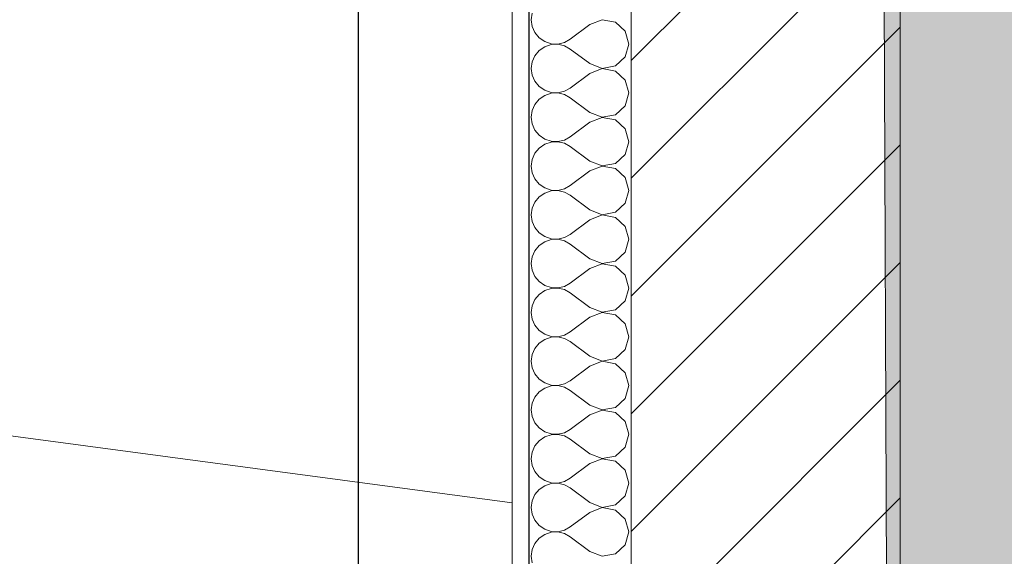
# Model space of a CAD drawing. Header units: millimetres. Extents: x -33687 to -7545, y -1870 to 7865.
# Tile 37 of 41: x -11371 to -10603, y 2324 to 2743. Entities that reach past the tile are written whole.
import ezdxf

# ---------------------------------------------------------------- set-up
doc = ezdxf.new("R2010")
doc.units = ezdxf.units.MM
doc.header["$MEASUREMENT"] = 0
for name, color, linetype in [('2D - Dessin général.AL', 7, 'Continuous'), ('_Constr - Structure.AL', 7, 'Continuous'), ('Nouveau_2D - Cotations pour 50ème.AL', 7, 'Continuous'), ('Nouveau_2D - Dessin général.AL', 7, 'Continuous'), ('Nouveau_2D - Etiquettes.AL', 7, 'Continuous'), ('Nouveau_2D - Texte pour 50ème.AL', 7, 'Continuous'), ('Nouveau__Murs - Extérieurs.AL', 7, 'Continuous')]:
    doc.layers.add(name, color=color, linetype=linetype)
doc.styles.add('STYLE_GENERE_1', font='arial.ttf')
doc.dimstyles.new('STYLE_GENERE__1', dxfattribs={"dimtxt": 100, "dimasz": 71.25, "dimexe": 0.18, "dimexo": 0.0625, "dimgap": 0, "dimtad": 1, "dimlfac": 0.001, "dimzin": 0, "dimdsep": 46, "dimtxsty": 'STYLE_GENERE_1', "dimblk": 'ARROWHEAD_6', "dimblk1": 'ARROWHEAD_6', "dimblk2": 'ARROWHEAD_6', "dimcen": 0.09, "dimse1": 1, "dimse2": 1, "dimclrd": 7, "dimclre": 7, "dimclrt": 7, "dimazin": 0, "dimtfac": 1, "dimtdec": 4, "dimtmove": 0, "dimatfit": 3, "dimfxl": 0, "dimtolj": 1, "dimtzin": 0, "dimarcsym": 0})
doc.dimstyles.new('STYLE_GENERE__2', dxfattribs={"dimtxt": 100, "dimasz": 71.25, "dimexe": 0.18, "dimexo": 0.0625, "dimgap": 0, "dimtad": 1, "dimtih": 1, "dimtoh": 1, "dimlfac": 0.001, "dimzin": 0, "dimdsep": 46, "dimtxsty": 'STYLE_GENERE_1', "dimblk": 'ARROWHEAD_6', "dimblk1": 'ARROWHEAD_6', "dimblk2": 'ARROWHEAD_6', "dimcen": 0.09, "dimse1": 1, "dimse2": 1, "dimclrd": 7, "dimclre": 7, "dimclrt": 7, "dimazin": 0, "dimtfac": 1, "dimtdec": 4, "dimtmove": 0, "dimatfit": 3, "dimfxl": 0, "dimtolj": 1, "dimtzin": 0, "dimarcsym": 0})
doc.dimstyles.new('STYLE_GENERE__4', dxfattribs={"dimtxt": 0.18, "dimasz": 136.8, "dimexe": 0.18, "dimexo": 0.0625, "dimgap": 0, "dimtad": 0, "dimtih": 1, "dimtoh": 1, "dimdec": 4, "dimzin": 0, "dimdsep": 46, "dimcen": 0.09, "dimadec": 0, "dimazin": 0, "dimtfac": 1, "dimtdec": 4, "dimtmove": 0, "dimatfit": 3, "dimldrblk": 'ARROWHEAD_5', "dimfxl": 0, "dimtolj": 1, "dimtzin": 0, "dimarcsym": 0})
pattern_1 = [(45, (0, 0), (-45.96194, 45.96194), [])]

# ---------------------------------------------------------------- blocks, each defined once
blk = doc.blocks.new('*X5')
at = {"layer": 'Nouveau__Murs - Extérieurs.AL', "color": 7, "linetype": 'Continuous', "lineweight": 5}
for p, q in [((-10971.19, 2748.06), (-10971.92, 2742.86)), ((-10971.92, 2742.86), (-10971.19, 2737.65)), ((-10971.19, 2737.65), (-10969.07, 2732.84)), ((-10926.2, 2739.05), (-10941.44, 2727.62)), ((-10916.48, 2742.78), (-10926.2, 2739.05)), ((-10906.25, 2740.85), (-10916.48, 2742.78)), ((-10898.57, 2733.82), (-10906.25, 2740.85)), ((-10969.07, 2732.84), (-10965.72, 2728.8)), ((-10895.73, 2723.81), (-10898.57, 2733.82)), ((-10965.72, 2728.8), (-10961.39, 2725.82)), ((-10961.39, 2721.8), (-10965.72, 2718.82)), ((-10961.39, 2725.82), (-10956.41, 2724.14)), ((-10956.41, 2723.48), (-10961.39, 2721.8)), ((-10956.41, 2724.14), (-10951.16, 2723.89)), ((-10951.16, 2723.73), (-10956.41, 2723.48)), ((-10951.16, 2723.89), (-10946.04, 2725.08)), ((-10946.04, 2722.54), (-10951.16, 2723.73)), ((-10946.04, 2725.08), (-10941.44, 2727.62)), ((-10941.44, 2720), (-10946.04, 2722.54)), ((-10898.57, 2713.8), (-10895.73, 2723.81)), ((-10969.07, 2714.78), (-10971.19, 2709.97)), ((-10965.72, 2718.82), (-10969.07, 2714.78)), ((-10926.2, 2708.57), (-10941.44, 2720)), ((-10971.19, 2709.97), (-10971.92, 2704.76)), ((-10926.2, 2708.57), (-10916.48, 2704.84)), ((-10916.48, 2704.84), (-10906.25, 2706.77)), ((-10906.25, 2706.77), (-10898.57, 2713.8)), ((-10971.92, 2704.76), (-10971.19, 2699.56)), ((-10971.19, 2699.56), (-10969.07, 2694.75)), ((-10926.2, 2700.95), (-10941.44, 2689.52)), ((-10916.48, 2704.68), (-10926.2, 2700.95)), ((-10906.25, 2702.75), (-10916.48, 2704.68)), ((-10898.57, 2695.73), (-10906.25, 2702.75)), ((-10969.07, 2694.75), (-10965.72, 2690.7)), ((-10895.73, 2685.71), (-10898.57, 2695.73)), ((-10965.72, 2690.7), (-10961.39, 2687.73)), ((-10961.39, 2683.7), (-10965.72, 2680.73)), ((-10961.39, 2687.73), (-10956.41, 2686.05)), ((-10956.41, 2685.38), (-10961.39, 2683.7)), ((-10956.41, 2686.05), (-10951.16, 2685.79)), ((-10951.16, 2685.64), (-10956.41, 2685.38)), ((-10951.16, 2685.79), (-10946.04, 2686.98)), ((-10946.04, 2684.45), (-10951.16, 2685.64)), ((-10946.04, 2686.98), (-10941.44, 2689.52)), ((-10941.44, 2681.9), (-10946.04, 2684.45)), ((-10898.57, 2675.7), (-10895.73, 2685.71)), ((-10969.07, 2676.68), (-10971.19, 2671.87)), ((-10965.72, 2680.73), (-10969.07, 2676.68)), ((-10926.2, 2670.48), (-10941.44, 2681.9)), ((-10906.25, 2668.68), (-10898.57, 2675.7)), ((-10971.19, 2671.87), (-10971.92, 2666.67)), ((-10926.2, 2670.48), (-10916.48, 2666.74)), ((-10916.48, 2666.74), (-10906.25, 2668.68)), ((-10971.92, 2666.67), (-10971.19, 2661.46)), ((-10971.19, 2661.46), (-10969.07, 2656.65)), ((-10926.2, 2662.86), (-10941.44, 2651.43)), ((-10916.48, 2666.59), (-10926.2, 2662.86)), ((-10906.25, 2664.66), (-10916.48, 2666.59)), ((-10898.57, 2657.63), (-10906.25, 2664.66)), ((-10969.07, 2656.65), (-10965.72, 2652.61)), ((-10965.72, 2652.61), (-10961.39, 2649.63)), ((-10895.73, 2647.62), (-10898.57, 2657.63)), ((-10961.39, 2645.61), (-10965.72, 2642.63)), ((-10961.39, 2649.63), (-10956.41, 2647.95)), ((-10956.41, 2647.29), (-10961.39, 2645.61)), ((-10956.41, 2647.95), (-10951.16, 2647.7)), ((-10951.16, 2647.54), (-10956.41, 2647.29)), ((-10951.16, 2647.7), (-10946.04, 2648.89)), ((-10946.04, 2646.35), (-10951.16, 2647.54)), ((-10946.04, 2648.89), (-10941.44, 2651.43)), ((-10941.44, 2643.81), (-10946.04, 2646.35)), ((-10898.57, 2637.61), (-10895.73, 2647.62)), ((-10969.07, 2638.59), (-10971.19, 2633.78)), ((-10965.72, 2642.63), (-10969.07, 2638.59)), ((-10926.2, 2632.38), (-10941.44, 2643.81)), ((-10906.25, 2630.58), (-10898.57, 2637.61)), ((-10971.19, 2633.78), (-10971.92, 2628.57)), ((-10926.2, 2632.38), (-10916.48, 2628.65)), ((-10916.48, 2628.65), (-10906.25, 2630.58)), ((-10971.92, 2628.57), (-10971.19, 2623.37)), ((-10971.19, 2623.37), (-10969.07, 2618.56)), ((-10926.2, 2624.76), (-10941.44, 2613.33)), ((-10916.48, 2628.49), (-10926.2, 2624.76)), ((-10906.25, 2626.56), (-10916.48, 2628.49)), ((-10898.57, 2619.54), (-10906.25, 2626.56)), ((-10969.07, 2618.56), (-10965.72, 2614.51)), ((-10965.72, 2614.51), (-10961.39, 2611.53)), ((-10895.73, 2609.52), (-10898.57, 2619.54)), ((-10961.39, 2607.51), (-10965.72, 2604.54)), ((-10961.39, 2611.53), (-10956.41, 2609.86)), ((-10956.41, 2609.19), (-10961.39, 2607.51)), ((-10956.41, 2609.86), (-10951.16, 2609.6)), ((-10951.16, 2609.45), (-10956.41, 2609.19)), ((-10951.16, 2609.6), (-10946.04, 2610.79)), ((-10946.04, 2608.26), (-10951.16, 2609.45)), ((-10946.04, 2610.79), (-10941.44, 2613.33)), ((-10941.44, 2605.71), (-10946.04, 2608.26)), ((-10898.57, 2599.51), (-10895.73, 2609.52)), ((-10969.07, 2600.49), (-10971.19, 2595.68)), ((-10965.72, 2604.54), (-10969.07, 2600.49)), ((-10926.2, 2594.29), (-10941.44, 2605.71)), ((-10906.25, 2592.49), (-10898.57, 2599.51)), ((-10971.19, 2595.68), (-10971.92, 2590.48)), ((-10926.2, 2594.29), (-10916.48, 2590.55)), ((-10916.48, 2590.55), (-10906.25, 2592.49)), ((-10971.92, 2590.48), (-10971.19, 2585.27)), ((-10971.19, 2585.27), (-10969.07, 2580.46)), ((-10926.2, 2586.67), (-10941.44, 2575.24)), ((-10916.48, 2590.4), (-10926.2, 2586.67)), ((-10906.25, 2588.47), (-10916.48, 2590.4)), ((-10898.57, 2581.44), (-10906.25, 2588.47)), ((-10969.07, 2580.46), (-10965.72, 2576.42)), ((-10965.72, 2576.42), (-10961.39, 2573.44)), ((-10895.73, 2571.43), (-10898.57, 2581.44)), ((-10961.39, 2569.42), (-10965.72, 2566.44)), ((-10961.39, 2573.44), (-10956.41, 2571.76)), ((-10956.41, 2571.1), (-10961.39, 2569.42)), ((-10956.41, 2571.76), (-10951.16, 2571.51)), ((-10951.16, 2571.35), (-10956.41, 2571.1)), ((-10951.16, 2571.51), (-10946.04, 2572.7)), ((-10946.04, 2570.16), (-10951.16, 2571.35)), ((-10946.04, 2572.7), (-10941.44, 2575.24)), ((-10941.44, 2567.62), (-10946.04, 2570.16)), ((-10898.57, 2561.41), (-10895.73, 2571.43)), ((-10969.07, 2562.39), (-10971.19, 2557.59)), ((-10965.72, 2566.44), (-10969.07, 2562.39)), ((-10926.2, 2556.19), (-10941.44, 2567.62)), ((-10906.25, 2554.39), (-10898.57, 2561.41)), ((-10971.19, 2557.59), (-10971.92, 2552.38)), ((-10926.2, 2556.19), (-10916.48, 2552.46)), ((-10916.48, 2552.46), (-10906.25, 2554.39)), ((-10971.92, 2552.38), (-10971.19, 2547.18)), ((-10971.19, 2547.18), (-10969.07, 2542.37)), ((-10926.2, 2548.57), (-10941.44, 2537.14)), ((-10916.48, 2552.3), (-10926.2, 2548.57)), ((-10906.25, 2550.37), (-10916.48, 2552.3)), ((-10898.57, 2543.35), (-10906.25, 2550.37)), ((-10969.07, 2542.37), (-10965.72, 2538.32)), ((-10965.72, 2538.32), (-10961.39, 2535.34)), ((-10946.04, 2534.6), (-10941.44, 2537.14)), ((-10895.73, 2533.33), (-10898.57, 2543.35)), ((-10961.39, 2531.32), (-10965.72, 2528.35)), ((-10961.39, 2535.34), (-10956.41, 2533.66)), ((-10956.41, 2533), (-10961.39, 2531.32)), ((-10956.41, 2533.66), (-10951.16, 2533.41)), ((-10951.16, 2533.26), (-10956.41, 2533)), ((-10951.16, 2533.41), (-10946.04, 2534.6)), ((-10946.04, 2532.07), (-10951.16, 2533.26)), ((-10941.44, 2529.52), (-10946.04, 2532.07)), ((-10926.2, 2518.1), (-10941.44, 2529.52)), ((-10898.57, 2523.32), (-10895.73, 2533.33)), ((-10969.07, 2524.3), (-10971.19, 2519.49)), ((-10965.72, 2528.35), (-10969.07, 2524.3)), ((-10906.25, 2516.3), (-10898.57, 2523.32)), ((-10971.19, 2519.49), (-10971.92, 2514.29)), ((-10971.92, 2514.29), (-10971.19, 2509.08)), ((-10926.2, 2518.1), (-10916.48, 2514.36)), ((-10916.48, 2514.21), (-10926.2, 2510.48)), ((-10916.48, 2514.36), (-10906.25, 2516.3)), ((-10906.25, 2512.27), (-10916.48, 2514.21)), ((-10971.19, 2509.08), (-10969.07, 2504.27)), ((-10926.2, 2510.48), (-10941.44, 2499.05)), ((-10898.57, 2505.25), (-10906.25, 2512.27)), ((-10969.07, 2504.27), (-10965.72, 2500.23)), ((-10965.72, 2500.23), (-10961.39, 2497.25)), ((-10946.04, 2496.5), (-10941.44, 2499.05)), ((-10895.73, 2495.24), (-10898.57, 2505.25)), ((-10961.39, 2493.23), (-10965.72, 2490.25)), ((-10961.39, 2497.25), (-10956.41, 2495.57)), ((-10956.41, 2494.91), (-10961.39, 2493.23)), ((-10956.41, 2495.57), (-10951.16, 2495.32)), ((-10951.16, 2495.16), (-10956.41, 2494.91)), ((-10951.16, 2495.32), (-10946.04, 2496.5)), ((-10946.04, 2493.97), (-10951.16, 2495.16)), ((-10941.44, 2491.43), (-10946.04, 2493.97)), ((-10926.2, 2480), (-10941.44, 2491.43)), ((-10898.57, 2485.22), (-10895.73, 2495.24)), ((-10969.07, 2486.2), (-10971.19, 2481.4)), ((-10965.72, 2490.25), (-10969.07, 2486.2)), ((-10906.25, 2478.2), (-10898.57, 2485.22)), ((-10971.19, 2481.4), (-10971.92, 2476.19)), ((-10971.92, 2476.19), (-10971.19, 2470.99)), ((-10926.2, 2480), (-10916.48, 2476.27)), ((-10916.48, 2476.11), (-10926.2, 2472.38)), ((-10916.48, 2476.27), (-10906.25, 2478.2)), ((-10906.25, 2474.18), (-10916.48, 2476.11)), ((-10971.19, 2470.99), (-10969.07, 2466.18)), ((-10926.2, 2472.38), (-10941.44, 2460.95)), ((-10898.57, 2467.16), (-10906.25, 2474.18)), ((-10969.07, 2466.18), (-10965.72, 2462.13)), ((-10965.72, 2462.13), (-10961.39, 2459.15)), ((-10946.04, 2458.41), (-10941.44, 2460.95)), ((-10895.73, 2457.14), (-10898.57, 2467.16)), ((-10961.39, 2455.13), (-10965.72, 2452.16)), ((-10961.39, 2459.15), (-10956.41, 2457.47)), ((-10956.41, 2456.81), (-10961.39, 2455.13)), ((-10956.41, 2457.47), (-10951.16, 2457.22)), ((-10951.16, 2457.07), (-10956.41, 2456.81)), ((-10951.16, 2457.22), (-10946.04, 2458.41)), ((-10946.04, 2455.88), (-10951.16, 2457.07)), ((-10941.44, 2453.33), (-10946.04, 2455.88)), ((-10926.2, 2441.9), (-10941.44, 2453.33)), ((-10898.57, 2447.13), (-10895.73, 2457.14)), ((-10969.07, 2448.11), (-10971.19, 2443.3)), ((-10965.72, 2452.16), (-10969.07, 2448.11)), ((-10906.25, 2440.11), (-10898.57, 2447.13)), ((-10971.19, 2443.3), (-10971.92, 2438.1)), ((-10971.92, 2438.1), (-10971.19, 2432.89)), ((-10926.2, 2441.9), (-10916.48, 2438.17)), ((-10916.48, 2438.02), (-10926.2, 2434.29)), ((-10916.48, 2438.17), (-10906.25, 2440.11)), ((-10906.25, 2436.08), (-10916.48, 2438.02)), ((-10971.19, 2432.89), (-10969.07, 2428.08)), ((-10926.2, 2434.29), (-10941.44, 2422.86)), ((-10898.57, 2429.06), (-10906.25, 2436.08)), ((-10969.07, 2428.08), (-10965.72, 2424.03)), ((-10965.72, 2424.03), (-10961.39, 2421.06)), ((-10946.04, 2420.31), (-10941.44, 2422.86)), ((-10895.73, 2419.05), (-10898.57, 2429.06)), ((-10965.72, 2414.06), (-10969.07, 2410.01)), ((-10961.39, 2417.04), (-10965.72, 2414.06)), ((-10961.39, 2421.06), (-10956.41, 2419.38)), ((-10956.41, 2418.72), (-10961.39, 2417.04)), ((-10956.41, 2419.38), (-10951.16, 2419.12)), ((-10951.16, 2418.97), (-10956.41, 2418.72)), ((-10951.16, 2419.12), (-10946.04, 2420.31)), ((-10946.04, 2417.78), (-10951.16, 2418.97)), ((-10941.44, 2415.24), (-10946.04, 2417.78)), ((-10926.2, 2403.81), (-10941.44, 2415.24)), ((-10898.57, 2409.03), (-10895.73, 2419.05)), ((-10969.07, 2410.01), (-10971.19, 2405.21)), ((-10906.25, 2402.01), (-10898.57, 2409.03)), ((-10971.19, 2405.21), (-10971.92, 2400)), ((-10971.92, 2400), (-10971.19, 2394.79)), ((-10926.2, 2403.81), (-10916.48, 2400.08)), ((-10916.48, 2399.92), (-10926.2, 2396.19)), ((-10916.48, 2400.08), (-10906.25, 2402.01)), ((-10906.25, 2397.99), (-10916.48, 2399.92)), ((-10971.19, 2394.79), (-10969.07, 2389.99)), ((-10926.2, 2396.19), (-10941.44, 2384.76)), ((-10898.57, 2390.97), (-10906.25, 2397.99)), ((-10895.73, 2380.95), (-10898.57, 2390.97)), ((-10969.07, 2389.99), (-10965.72, 2385.94)), ((-10965.72, 2385.94), (-10961.39, 2382.96)), ((-10946.04, 2382.22), (-10941.44, 2384.76)), ((-10965.72, 2375.97), (-10969.07, 2371.92)), ((-10961.39, 2378.94), (-10965.72, 2375.97)), ((-10961.39, 2382.96), (-10956.41, 2381.28)), ((-10956.41, 2380.62), (-10961.39, 2378.94)), ((-10956.41, 2381.28), (-10951.16, 2381.03)), ((-10951.16, 2380.88), (-10956.41, 2380.62)), ((-10951.16, 2381.03), (-10946.04, 2382.22)), ((-10946.04, 2379.69), (-10951.16, 2380.88)), ((-10941.44, 2377.14), (-10946.04, 2379.69)), ((-10926.2, 2365.71), (-10941.44, 2377.14)), ((-10898.57, 2370.94), (-10895.73, 2380.95)), ((-10969.07, 2371.92), (-10971.19, 2367.11)), ((-10906.25, 2363.92), (-10898.57, 2370.94)), ((-10971.19, 2367.11), (-10971.92, 2361.9)), ((-10971.92, 2361.9), (-10971.19, 2356.7)), ((-10926.2, 2365.71), (-10916.48, 2361.98)), ((-10916.48, 2361.83), (-10926.2, 2358.1)), ((-10916.48, 2361.98), (-10906.25, 2363.92)), ((-10906.25, 2359.89), (-10916.48, 2361.83)), ((-10971.19, 2356.7), (-10969.07, 2351.89)), ((-10926.2, 2358.1), (-10941.44, 2346.67)), ((-10898.57, 2352.87), (-10906.25, 2359.89)), ((-10895.73, 2342.86), (-10898.57, 2352.87)), ((-10969.07, 2351.89), (-10965.72, 2347.84)), ((-10965.72, 2347.84), (-10961.39, 2344.87)), ((-10961.39, 2344.87), (-10956.41, 2343.19)), ((-10946.04, 2344.12), (-10941.44, 2346.67)), ((-10965.72, 2337.87), (-10969.07, 2333.82)), ((-10961.39, 2340.85), (-10965.72, 2337.87)), ((-10956.41, 2342.53), (-10961.39, 2340.85)), ((-10956.41, 2343.19), (-10951.16, 2342.93)), ((-10951.16, 2342.78), (-10956.41, 2342.53)), ((-10951.16, 2342.93), (-10946.04, 2344.12)), ((-10946.04, 2341.59), (-10951.16, 2342.78)), ((-10941.44, 2339.05), (-10946.04, 2341.59)), ((-10926.2, 2327.62), (-10941.44, 2339.05)), ((-10898.57, 2332.84), (-10895.73, 2342.86)), ((-10969.07, 2333.82), (-10971.19, 2329.01)), ((-10906.25, 2325.82), (-10898.57, 2332.84)), ((-10971.19, 2329.01), (-10971.92, 2323.81)), ((-10971.92, 2323.81), (-10971.19, 2318.6)), ((-10926.2, 2327.62), (-10916.48, 2323.89)), ((-10916.48, 2323.89), (-10906.25, 2325.82))]:
    blk.add_line(p, q, dxfattribs=at)
blk = doc.blocks.new('Élément de coupe_1')
at = {"layer": 'Nouveau__Murs - Extérieurs.AL', "linetype": 'Continuous', "lineweight": 0, "true_color": 0x000000}
h = blk.add_hatch(dxfattribs=at)
h.set_pattern_fill('Dallage', color=18, style=0, pattern_type=2)
h.set_pattern_definition(pattern_1)
h.paths.add_polyline_path([(-10893.82, 3081.04), (-10893.82, 0), (-10683.82, 0), (-10683.82, 3081.04)])
at = {"layer": 'Nouveau__Murs - Extérieurs.AL', "color": 7, "linetype": 'Continuous', "lineweight": 15}
for p, q in [((-10986.82, 3081.04), (-10986.82, 1850)), ((-10893.82, 3081.04), (-10893.82, 0)), ((-10683.82, 3081.04), (-10683.82, 0))]:
    blk.add_line(p, q, dxfattribs=at)
at = {"layer": 'Nouveau__Murs - Extérieurs.AL', "color": 7, "linetype": 'Continuous', "lineweight": 25}
blk.add_line((-10973.82, 3081.04), (-10973.82, 0), dxfattribs=at)
at = {"layer": 'Nouveau__Murs - Extérieurs.AL', "lineweight": 0}
blk.add_blockref('*X5', (0, 0), dxfattribs=at)
blk = doc.blocks.new('Élément de coupe_37')
at = {"layer": '_Constr - Structure.AL', "color": 7, "linetype": 'Continuous', "lineweight": 5}
blk.add_line((-10986.82, 2365.67), (-11776.59, 2471.12), dxfattribs=at)
blk = doc.blocks.new('*D106')
at = {"layer": 'Nouveau_2D - Cotations pour 50ème.AL', "color": 7, "linetype": 'Continuous', "lineweight": 5}
for p, q in [((-14552, -1570.31), (-14552, -1429.69)), ((-14514.5, -1462.5), (-14589.5, -1537.5)), ((-10949.32, -1462.5), (-11024.32, -1537.5)), ((-14552, -1500), (-10986.82, -1500))]:
    blk.add_line(p, q, dxfattribs=at)
at = {"layer": 'Nouveau_2D - Cotations pour 50ème.AL', "color": 7, "lineweight": 5, "char_height": 100, "attachment_point": 7, "style": 'STYLE_GENERE_1'}
for s, insert in [('\\A1;{\\pql;\\fArial|b0|i0|c0|p0;\\W1.000000;3,57}', (-12941.01, -1480)), ('\\A1;{\\pql;\\fArial|b0|i0|c0|p0;\\W1.000000;9}', (-11100.59, -1480))]:
    blk.add_mtext(s, dxfattribs=dict(at, insert=insert))
blk = doc.blocks.new('ARROWHEAD_6')
at = {"color": 0, "linetype": 'Continuous', "lineweight": 0}
for p, q in [((-0.5, -0.5), (0.5, 0.5)), ((0, 0), (-1, 0))]:
    blk.add_line(p, q, dxfattribs=at)
blk = doc.blocks.new('*D108')
at = {"layer": 'Nouveau_2D - Cotations pour 50ème.AL', "color": 7, "linetype": 'Continuous', "lineweight": 5}
for p, q in [((-26302.27, -1870.31), (-26302.27, -1729.69)), ((-10893.82, -1870.31), (-10893.82, -1729.69)), ((-26264.77, -1762.5), (-26339.77, -1837.5)), ((-10931.32, -1837.5), (-10856.32, -1762.5)), ((-26358.52, -1800), (-26302.27, -1800)), ((-26302.27, -1800), (-10893.82, -1800)), ((-10893.82, -1800), (-10837.57, -1800))]:
    blk.add_line(p, q, dxfattribs=at)
at = {"layer": 'Nouveau_2D - Cotations pour 50ème.AL', "color": 7, "lineweight": 5, "insert": (-18769.64, -1780), "char_height": 100, "attachment_point": 7, "style": 'STYLE_GENERE_1'}
blk.add_mtext('\\A1;{\\pql;\\fArial|b0|i0|c0|p0;\\W1.000000;15,41}', dxfattribs=at)
blk = doc.blocks.new('*D117')
at = {"layer": 'Nouveau_2D - Cotations pour 50ème.AL', "color": 7, "linetype": 'Continuous', "lineweight": 5}
for p, q in [((-11807.11, 7343.48), (-11807.11, 7484.1)), ((-11769.61, 7451.29), (-11844.61, 7376.29)), ((-10949.32, 7451.29), (-11024.32, 7376.29)), ((-11807.11, 7413.79), (-10986.82, 7413.79))]:
    blk.add_line(p, q, dxfattribs=at)
at = {"layer": 'Nouveau_2D - Cotations pour 50ème.AL', "color": 7, "lineweight": 5, "char_height": 100, "attachment_point": 7, "style": 'STYLE_GENERE_1'}
for s, insert in [('\\A1;{\\pql;\\fArial|b0|i0|c0|p0;\\W1.000000;82}', (-11511.37, 7433.79)), ('\\A1;{\\pql;\\fArial|b0|i0|c0|p0;\\W1.000000;9}', (-11100.59, 7433.79))]:
    blk.add_mtext(s, dxfattribs=dict(at, insert=insert))
blk = doc.blocks.new('*D118')
at = {"layer": 'Nouveau_2D - Cotations pour 50ème.AL', "color": 7, "linetype": 'Continuous', "lineweight": 5}
for p, q in [((-10986.82, 7343.48), (-10986.82, 7484.1)), ((-10893.82, 7343.48), (-10893.82, 7484.1)), ((-10949.32, 7451.29), (-11024.32, 7376.29)), ((-10931.32, 7376.29), (-10856.32, 7451.29)), ((-11807.11, 7413.79), (-10986.82, 7413.79)), ((-10986.82, 7413.79), (-10893.82, 7413.79)), ((-10893.82, 7413.79), (-10837.57, 7413.79))]:
    blk.add_line(p, q, dxfattribs=at)
blk = doc.blocks.new('*D120')
at = {"layer": 'Nouveau_2D - Cotations pour 50ème.AL', "color": 7, "linetype": 'Continuous', "lineweight": 5}
for p, q in [((-10893.82, 7643.48), (-10893.82, 7784.1)), ((-24059.23, 7751.29), (-24134.23, 7676.29)), ((-10931.32, 7676.29), (-10856.32, 7751.29)), ((-24096.73, 7713.79), (-10893.82, 7713.79)), ((-10893.82, 7713.79), (-10837.57, 7713.79))]:
    blk.add_line(p, q, dxfattribs=at)
at = {"layer": 'Nouveau_2D - Cotations pour 50ème.AL', "color": 7, "lineweight": 5, "insert": (-17666.87, 7733.79), "char_height": 100, "attachment_point": 7, "style": 'STYLE_GENERE_1'}
blk.add_mtext('\\A1;{\\pql;\\fArial|b0|i0|c0|p0;\\W1.000000;13,20}', dxfattribs=at)
blk = doc.blocks.new('*D124')
at = {"layer": 'Nouveau_2D - Cotations pour 50ème.AL', "color": 7, "linetype": 'Continuous', "lineweight": 5}
for p, q in [((-12215.12, 2935.68), (-12215.12, 2991.93)), ((-12177.62, 2898.18), (-12252.62, 2973.18)), ((-12144.81, 2935.68), (-12285.43, 2935.68)), ((-12215.12, 0), (-12215.12, 2935.68)), ((-12252.62, 37.5), (-12177.62, -37.5)), ((-12144.81, 0), (-12285.43, 0)), ((-12215.12, -56.25), (-12215.12, 0))]:
    blk.add_line(p, q, dxfattribs=at)
at = {"layer": 'Nouveau_2D - Cotations pour 50ème.AL', "color": 7, "lineweight": 5, "insert": (-12235.12, 1334.38), "char_height": 100, "attachment_point": 7, "rotation": 90, "style": 'STYLE_GENERE_1'}
blk.add_mtext('\\A1;{\\pql;\\fArial|b0|i0|c0|p0;\\W1.000000;2,94}', dxfattribs=at)
blk = doc.blocks.new('ARROWHEAD_5')
at = {"linetype": 'Continuous', "lineweight": 0}
blk.add_hatch(color=0, dxfattribs=at).paths.add_polyline_path([(-1, 0.2679), (0, 0), (-1, -0.2679)])
at = {"color": 0, "linetype": 'Continuous', "lineweight": 0}
blk.add_line((0, 0), (-1, 0), dxfattribs=at)

msp = doc.modelspace()

# ---------------------------------------------------------------- hatches: boundary and pattern name
at = {"layer": '2D - Dessin général.AL', "linetype": 'Continuous', "lineweight": 5}
h = msp.add_hatch(dxfattribs=at)
h.set_pattern_fill('Dallage', style=0, pattern_type=2)
h.set_pattern_definition(pattern_1)
h.paths.add_polyline_path([(-14551.999, 3451.249), (-10893.82, 2963.113), (-10893.82, 0), (-30162.432, 0), (-30161.516, -480), (-10683.82, -480), (-10683.82, 2935.092), (-10683.82, 3147.364), (-14343.339, 3631.164), (-14343.339, 4202.38), (-14343.339, 4442.29, 0.2368987), (-14417.921, 4531.43), (-14523.597, 4563.035), (-14551.999, 3601.249)])
at = {"layer": '2D - Dessin général.AL', "linetype": 'Continuous', "lineweight": 0, "true_color": 0xcccccc}
h = msp.add_hatch(dxfattribs=at)
h.set_pattern_fill('Terre', color=254, style=0, pattern_type=2)
h.set_pattern_definition([(45, (0, 0), (-137.8858, 137.8858), []), (45, (-45.96, 45.96), (-275.7716, 275.7716), []), (45, (-91.92, 91.92), (-275.7716, 275.7716), []), (135, (-137.886, 137.886), (45.96194, 45.96194), [195, -195])])
h.paths.add_polyline_path([(-30162.273, -980), (-7545.365, -980), (-7545.365, 3024.114), (-10793.861, 3454.622), (-12696.304, 3784.159), (-13340.18, 4102.062), (-14343.339, 4202.38), (-14343.339, 3631.164), (-10697.924, 3149.228), (-10683.82, -480), (-24389.724, -480), (-24389.724, 3.083), (-24865.178, -51.922), (-30162.273, -83.474)])
at = {"layer": 'Nouveau_2D - Dessin général.AL', "linetype": 'Continuous', "lineweight": 5}
h = msp.add_hatch(dxfattribs=at)
h.set_pattern_fill('Dallage', style=0, pattern_type=2)
h.set_pattern_definition(pattern_1)
h.paths.add_polyline_path([(-14551.999, 3451.249), (-10893.82, 2963.113), (-10893.82, 0), (-30162.432, 0), (-30161.516, -480), (-10683.82, -480), (-10683.82, 2935.092), (-10683.82, 3147.364), (-14343.339, 3631.164), (-14343.339, 4202.38), (-14343.339, 4442.29, 0.2368987), (-14417.921, 4531.43), (-14523.597, 4563.035), (-14551.999, 3601.249)])

# ---------------------------------------------------------------- linework, layer by layer
at = {"layer": '2D - Dessin général.AL', "color": 7, "linetype": 'Continuous', "lineweight": 5, "flags": 128}
msp.add_lwpolyline([(-14551.999, 3451.249), (-10893.82, 2963.113), (-10893.82, 0), (-30162.432, 0), (-30161.516, -480), (-10683.82, -480), (-10683.82, 2935.092), (-10683.82, 3147.364), (-14343.339, 3631.164), (-14343.339, 4202.38), (-14343.339, 4442.29, 0.2368987), (-14417.921, 4531.43), (-14523.597, 4563.035), (-14551.999, 3601.249)], format="xyb", close=True, dxfattribs=at)
msp.add_lwpolyline([(-30162.273, -980), (-7545.365, -980), (-7545.365, 3024.114), (-10793.861, 3454.622), (-12696.304, 3784.159), (-13340.18, 4102.062), (-14343.339, 4202.38), (-14343.339, 3631.164), (-10697.924, 3149.228), (-10683.82, -480), (-24389.724, -480), (-24389.724, 3.083), (-24865.178, -51.922), (-30162.273, -83.474)], close=True, dxfattribs=at)
at = {"layer": 'Nouveau_2D - Dessin général.AL', "color": 7, "linetype": 'Continuous', "lineweight": 5, "flags": 128}
msp.add_lwpolyline([(-14551.999, 3451.249), (-10893.82, 2963.113), (-10893.82, 0), (-30162.432, 0), (-30161.516, -480), (-10683.82, -480), (-10683.82, 2935.092), (-10683.82, 3147.364), (-14343.339, 3631.164), (-14343.339, 4202.38), (-14343.339, 4442.29, 0.2368987), (-14417.921, 4531.43), (-14523.597, 4563.035), (-14551.999, 3601.249)], format="xyb", close=True, dxfattribs=at)

# ---------------------------------------------------------------- block references
at = {"layer": '_Constr - Structure.AL', "lineweight": 0}
msp.add_blockref('Élément de coupe_37', (0, 0), dxfattribs=at)
at = {"layer": 'Nouveau__Murs - Extérieurs.AL', "lineweight": 0}
msp.add_blockref('Élément de coupe_1', (0, 0), dxfattribs=at)

# ---------------------------------------------------------------- dimensions: what is measured, and where the dimension line sits
at = {"layer": 'Nouveau_2D - Cotations pour 50ème.AL', "color": 7, "linetype": 'Continuous', "lineweight": 5}
for base, p1, p2, picture, middle in [((-10893.82, 7713.791), (-24096.73, 2454.828), (-10893.82, 2963.113), '*D120', (-17499.362, 7783.791)), ((-10986.82, 7413.791), (-11807.105, 1714.132), (-10986.82, 1540.518), '*D117', (-11435.269, 7483.791)), ((-10893.82, 7413.791), (-10986.82, 1540.518), (-10893.82, 2963.113), '*D118', (-11062.541, 7483.791)), ((-10986.82, -1500), (-14551.999, 3448.524), (-10986.82, 1540.518), '*D106', (-12811.548, -1430)), ((-10893.82, -1800), (-26302.268, 2740), (-10893.82, 0), '*D108', (-18602.131, -1730))]:
    dim = msp.add_linear_dim(base=base, p1=p1, p2=p2, dimstyle='STYLE_GENERE__2', dxfattribs=at)
    dim.commit()
    dim.dimension.update_dxf_attribs({"geometry": picture, "text_midpoint": middle, "dimtype": 160})
dim = msp.add_linear_dim(base=(-12215.118, 2935.68), p1=(-11307.495, 0), p2=(-11806.73, 2935.68), angle=90, dimstyle='STYLE_GENERE__1', dxfattribs=at)
dim.commit()
dim.dimension.update_dxf_attribs({"geometry": '*D124', "text_midpoint": (-12285.118, 1463.838), "dimtype": 160, "text_rotation": 90})

# ---------------------------------------------------------------- leaders
at = {"layer": 'Nouveau_2D - Etiquettes.AL', "color": 7, "linetype": 'Continuous', "lineweight": 5, "annotation_type": 0, "has_hookline": 1, "hookline_direction": 0, "text_width": 2436.5}
msp.add_leader([(-13682.773, 2395.168), (-13682.773, 4978.853), (-13520.807, 4946.242)], dimstyle='STYLE_GENERE__4', dxfattribs=at)
at = {"layer": 'Nouveau_2D - Texte pour 50ème.AL', "color": 7, "linetype": 'Continuous', "lineweight": 5, "annotation_type": 0, "has_hookline": 1, "hookline_direction": 1, "text_width": 1529.1}
msp.add_leader([(-11106.805, 2077.462), (-11106.805, 4589.962), (-11505.052, 4584.537)], dimstyle='STYLE_GENERE__4', dxfattribs=at)

doc.saveas('drawing.dxf')
